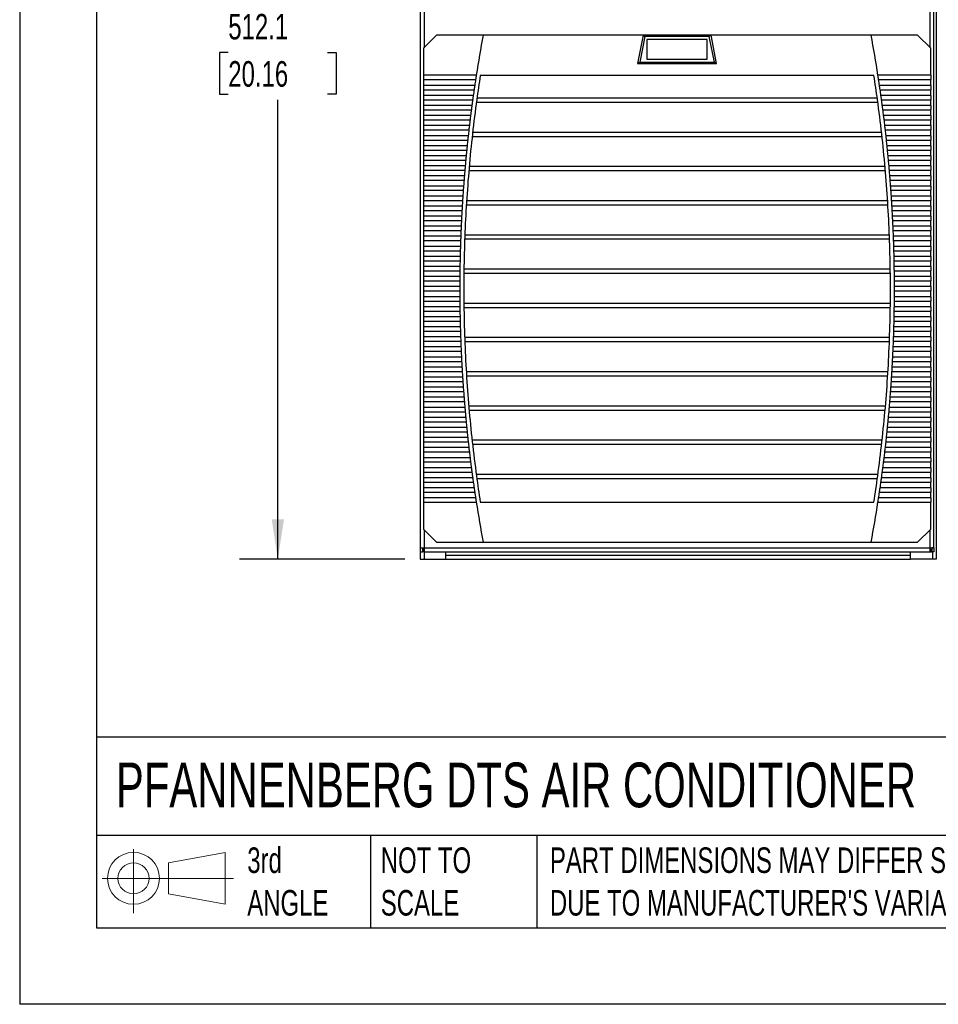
# Model space of a CAD drawing. Header units: millimetres. Extents: x 0 to 1676, y 0 to 1295.
# Tile 1 of 10: x 0 to 456, y 0 to 489. Entities that reach past the tile are written whole.
import ezdxf

# ---------------------------------------------------------------- set-up
doc = ezdxf.new("R2010")
doc.units = ezdxf.units.MM
doc.header["$LTSCALE"] = 6
doc.layers.add('DIMENSIONS', color=140, linetype='Continuous', lineweight=25)
doc.layers.add('TEXT', color=140, linetype='Continuous', lineweight=25)
doc.styles.add('SLDTEXTSTYLE0', font='TXT', dxfattribs={"width": 0.7})
doc.dimstyles.new('SLDDIMSTYLE1', dxfattribs={"dimtxt": 12.948047, "dimasz": 19.812, "dimexe": 0, "dimexo": 0.0625, "dimgap": 3.237012, "dimtad": 0, "dimtih": 1, "dimtoh": 1, "dimdec": 1, "dimrnd": 1e-09, "dimzin": 12, "dimdsep": 46, "dimtxsty": 'SLDTEXTSTYLE0', "dimsah": 1, "dimcen": 0.09, "dimadec": 0, "dimazin": 3, "dimtfac": 1, "dimtdec": 1, "dimtofl": 0, "dimtmove": 0, "dimatfit": 3, "dimfxl": 0, "dimfrac": 2, "dimtolj": 1, "dimtzin": 12, "dimarcsym": 0})

# ---------------------------------------------------------------- blocks, each defined once
blk = doc.blocks.new('Block11')
at = {"color": 7, "linetype": 'Continuous', "lineweight": 18}
for p, q in [((15.53, 31.86), (15.53, 0)), ((32.88, 25), (61.05, 30.19)), ((61.05, 30.19), (61.05, 4.39)), ((32.88, 9.58), (32.88, 25)), ((0, 17.29), (65.24, 17.29)), ((32.88, 9.58), (61.05, 4.39))]:
    blk.add_line(p, q, dxfattribs=at)
for radius in [12.9, 7.71]:
    blk.add_circle((15.53, 17.29), radius, dxfattribs=at)
blk = doc.blocks.new('Block12')
at = {"color": 7, "linetype": 'Continuous'}
blk.add_blockref('Block11', (0, 0), dxfattribs=at)
blk = doc.blocks.new('_D_16')
at = {"layer": 'DIMENSIONS'}
for p, q in [((193.36, 733.29), (109.24, 733.29)), ((128.29, 733.29), (128.29, 496.41)), ((103.67, 472.93), (99.32, 472.93)), ((99.32, 472.93), (99.32, 452.35)), ((152.91, 472.93), (157.26, 472.93)), ((157.26, 472.93), (157.26, 452.35)), ((99.32, 452.35), (103.67, 452.35)), ((157.26, 452.35), (152.91, 452.35)), ((128.29, 221.23), (128.29, 449.45)), ((191.42, 221.23), (109.24, 221.23))]:
    blk.add_line(p, q, dxfattribs=at)
for points in [[(128.29, 733.29), (125.24, 713.48), (131.34, 713.48)], [(128.29, 221.23), (131.34, 241.04), (125.24, 241.04)]]:
    blk.add_solid(points, dxfattribs=at)
at = {"layer": 'DIMENSIONS', "char_height": 12.7, "attachment_point": 1, "style": 'SLDTEXTSTYLE0'}
for s, insert in [('512.1', (103.67, 492.2)), ('20.16', (103.67, 468.72))]:
    blk.add_mtext(s, dxfattribs=dict(at, insert=insert))

msp = doc.modelspace()

# ---------------------------------------------------------------- linework, layer by layer
at = {"color": 7, "linetype": 'Continuous'}
for p in [(0.01, 1295.42), (1676.41, 0.02)]:
    msp.add_line(p, (0.01, 0.02), dxfattribs=at)
for p, q in [((199.05, 731.09), (199.05, 226.79)), ((200.98, 731.01), (200.98, 475.38)), ((452.4, 475.38), (452.4, 731.01)), ((454.33, 226.79), (454.33, 731.09)), ((199.04, 716.53), (199.04, 221.23)), ((455.47, 716.53), (455.47, 221.23)), ((207.19, 481.59), (200.69, 475.09)), ((230.27, 481.59), (207.19, 481.59)), ((309.81, 481.59), (230.27, 481.59)), ((309.81, 481.59), (307.04, 467.59)), ((310.72, 480.99), (308.18, 468.19)), ((343.56, 481.59), (309.81, 481.59)), ((309.81, 481.59), (310.72, 480.99)), ((342.66, 480.99), (310.72, 480.99)), ((343.56, 481.59), (342.66, 480.99)), ((345.2, 468.19), (342.66, 480.99)), ((346.34, 467.59), (343.56, 481.59)), ((423.1, 481.59), (343.56, 481.59)), ((446.19, 481.59), (423.1, 481.59)), ((452.69, 475.09), (446.19, 481.59)), ((200.69, 475.09), (200.69, 461.66)), ((311.69, 479.49), (311.69, 469.69)), ((341.69, 479.49), (311.69, 479.49)), ((341.69, 469.69), (341.69, 479.49)), ((452.69, 461.66), (452.69, 475.09)), ((307.04, 467.59), (308.18, 468.19)), ((307.04, 467.59), (346.34, 467.59)), ((308.18, 468.19), (345.2, 468.19)), ((311.69, 469.69), (341.69, 469.69)), ((346.34, 467.59), (345.2, 468.19)), ((226.88, 461.66), (200.69, 461.66)), ((200.69, 461.66), (200.69, 459.51)), ((424.49, 461.59), (228.89, 461.59)), ((452.69, 461.66), (426.5, 461.66)), ((452.69, 461.66), (452.69, 459.51)), ((200.69, 459.51), (226.55, 459.51)), ((200.69, 459.51), (200.69, 456.66)), ((226.12, 456.66), (200.69, 456.66)), ((200.69, 456.66), (200.69, 454.51)), ((426.83, 459.51), (452.69, 459.51)), ((452.69, 456.66), (427.26, 456.66)), ((452.69, 456.66), (452.69, 459.51)), ((452.69, 456.66), (452.69, 454.51)), ((200.69, 454.51), (200.69, 451.66)), ((200.69, 454.51), (225.81, 454.51)), ((225.4, 451.66), (200.69, 451.66)), ((200.69, 451.66), (200.69, 449.51)), ((227.25, 450.47), (426.13, 450.47)), ((427.57, 454.51), (452.69, 454.51)), ((452.69, 451.66), (427.98, 451.66)), ((452.69, 451.66), (452.69, 454.51)), ((452.69, 451.66), (452.69, 449.51)), ((200.69, 449.51), (200.69, 446.66)), ((200.69, 449.51), (225.1, 449.51)), ((224.72, 446.66), (200.69, 446.66)), ((200.69, 446.66), (200.69, 444.51)), ((226.96, 448.34), (426.42, 448.34)), ((428.28, 449.51), (452.69, 449.51)), ((452.69, 446.66), (428.66, 446.66)), ((452.69, 446.66), (452.69, 449.51)), ((452.69, 446.66), (452.69, 444.51)), ((200.69, 444.51), (200.69, 441.66)), ((200.69, 444.51), (224.44, 444.51)), ((200.69, 441.66), (200.69, 439.51)), ((224.07, 441.66), (200.69, 441.66)), ((428.94, 444.51), (452.69, 444.51)), ((452.69, 441.66), (429.31, 441.66)), ((452.69, 441.66), (452.69, 444.51)), ((452.69, 441.66), (452.69, 439.51)), ((200.69, 439.51), (223.8, 439.51)), ((200.69, 439.51), (200.69, 436.66)), ((223.46, 436.66), (200.69, 436.66)), ((200.69, 436.66), (200.69, 434.51)), ((429.57, 439.51), (452.69, 439.51)), ((452.69, 436.66), (429.92, 436.66)), ((452.69, 436.66), (452.69, 439.51)), ((452.69, 436.66), (452.69, 434.51)), ((200.69, 434.51), (200.69, 431.66)), ((200.69, 434.51), (223.21, 434.51)), ((222.89, 431.66), (200.69, 431.66)), ((200.69, 431.66), (200.69, 429.51)), ((224.87, 431.34), (428.51, 431.34)), ((225.11, 433.47), (428.27, 433.47)), ((430.17, 434.51), (452.69, 434.51)), ((452.69, 431.66), (430.49, 431.66)), ((452.69, 431.66), (452.69, 434.51)), ((452.69, 431.66), (452.69, 429.51)), ((200.69, 429.51), (200.69, 426.66)), ((200.69, 429.51), (222.66, 429.51)), ((222.35, 426.66), (200.69, 426.66)), ((200.69, 426.66), (200.69, 424.51)), ((430.72, 429.51), (452.69, 429.51)), ((452.69, 426.66), (431.02, 426.66)), ((452.69, 426.66), (452.69, 429.51)), ((452.69, 426.66), (452.69, 424.51)), ((200.69, 424.51), (200.69, 421.66)), ((200.69, 424.51), (222.14, 424.51)), ((221.86, 421.66), (200.69, 421.66)), ((200.69, 421.66), (200.69, 419.51)), ((431.24, 424.51), (452.69, 424.51)), ((452.69, 421.66), (431.52, 421.66)), ((452.69, 421.66), (452.69, 424.51)), ((452.69, 421.66), (452.69, 419.51)), ((200.69, 419.51), (200.69, 416.66)), ((200.69, 419.51), (221.65, 419.51)), ((221.39, 416.66), (200.69, 416.66)), ((200.69, 416.66), (200.69, 414.51)), ((223.38, 416.47), (429.99, 416.47)), ((431.73, 419.51), (452.69, 419.51)), ((452.69, 416.66), (431.99, 416.66)), ((452.69, 416.66), (452.69, 419.51)), ((452.69, 416.66), (452.69, 414.51)), ((200.69, 414.51), (200.69, 411.66)), ((200.69, 414.51), (221.21, 414.51)), ((220.97, 411.66), (200.69, 411.66)), ((200.69, 411.66), (200.69, 409.51)), ((223.2, 414.34), (430.18, 414.34)), ((432.17, 414.51), (452.69, 414.51)), ((452.69, 411.66), (432.41, 411.66)), ((452.69, 411.66), (452.69, 414.51)), ((452.69, 411.66), (452.69, 409.51)), ((200.69, 409.51), (200.69, 406.66)), ((200.69, 409.51), (220.8, 409.51)), ((200.69, 406.66), (200.69, 404.51)), ((220.58, 406.66), (200.69, 406.66)), ((432.58, 409.51), (452.69, 409.51)), ((452.69, 406.66), (432.8, 406.66)), ((452.69, 406.66), (452.69, 409.51)), ((452.69, 406.66), (452.69, 404.51)), ((200.69, 404.51), (220.42, 404.51)), ((200.69, 404.51), (200.69, 401.66)), ((200.69, 401.66), (200.69, 399.51)), ((220.23, 401.66), (200.69, 401.66)), ((432.96, 404.51), (452.69, 404.51)), ((452.69, 401.66), (433.15, 401.66)), ((452.69, 401.66), (452.69, 404.51)), ((452.69, 401.66), (452.69, 399.51)), ((200.69, 399.51), (220.09, 399.51)), ((200.69, 399.51), (200.69, 396.66)), ((200.69, 396.66), (200.69, 394.51)), ((219.91, 396.66), (200.69, 396.66)), ((221.96, 397.34), (431.42, 397.34)), ((222.09, 399.47), (431.29, 399.47)), ((433.29, 399.51), (452.69, 399.51)), ((452.69, 396.66), (433.47, 396.66)), ((452.69, 396.66), (452.69, 399.51)), ((452.69, 396.66), (452.69, 394.51)), ((200.69, 394.51), (219.79, 394.51)), ((200.69, 394.51), (200.69, 391.66)), ((200.69, 391.66), (200.69, 389.51)), ((219.63, 391.66), (200.69, 391.66)), ((433.59, 394.51), (452.69, 394.51)), ((452.69, 391.66), (433.75, 391.66)), ((452.69, 391.66), (452.69, 394.51)), ((452.69, 391.66), (452.69, 389.51)), ((200.69, 389.51), (219.52, 389.51)), ((200.69, 389.51), (200.69, 386.66)), ((200.69, 386.66), (200.69, 384.51)), ((219.39, 386.66), (200.69, 386.66)), ((433.86, 389.51), (452.69, 389.51)), ((452.69, 386.66), (433.99, 386.66)), ((452.69, 386.66), (452.69, 389.51)), ((452.69, 386.66), (452.69, 384.51)), ((200.69, 384.51), (219.3, 384.51)), ((200.69, 384.51), (200.69, 381.66)), ((200.69, 381.66), (200.69, 379.51)), ((219.18, 381.66), (200.69, 381.66)), ((221.21, 382.47), (432.16, 382.47)), ((434.08, 384.51), (452.69, 384.51)), ((452.69, 381.66), (434.2, 381.66)), ((452.69, 381.66), (452.69, 384.51)), ((452.69, 381.66), (452.69, 379.51)), ((200.69, 379.51), (219.1, 379.51)), ((200.69, 379.51), (200.69, 376.66)), ((221.13, 380.34), (432.25, 380.34)), ((434.28, 379.51), (452.69, 379.51)), ((452.69, 376.66), (452.69, 379.51)), ((219.01, 376.66), (200.69, 376.66)), ((200.69, 376.66), (200.69, 374.51)), ((200.69, 374.51), (200.69, 371.66)), ((200.69, 374.51), (218.95, 374.51)), ((452.69, 376.66), (434.37, 376.66)), ((434.43, 374.51), (452.69, 374.51)), ((452.69, 376.66), (452.69, 374.51)), ((452.69, 371.66), (452.69, 374.51)), ((218.88, 371.66), (200.69, 371.66)), ((200.69, 371.66), (200.69, 369.51)), ((200.69, 369.51), (200.69, 366.66)), ((200.69, 369.51), (218.83, 369.51)), ((452.69, 371.66), (434.5, 371.66)), ((434.55, 369.51), (452.69, 369.51)), ((452.69, 371.66), (452.69, 369.51)), ((452.69, 366.66), (452.69, 369.51)), ((200.69, 366.66), (200.69, 364.51)), ((218.78, 366.66), (200.69, 366.66)), ((200.69, 364.51), (218.75, 364.51)), ((200.69, 364.51), (200.69, 361.66)), ((220.73, 363.34), (432.65, 363.34)), ((220.76, 365.47), (432.62, 365.47)), ((452.69, 366.66), (434.6, 366.66)), ((434.63, 364.51), (452.69, 364.51)), ((452.69, 366.66), (452.69, 364.51)), ((452.69, 361.66), (452.69, 364.51)), ((200.69, 361.66), (200.69, 359.51)), ((218.72, 361.66), (200.69, 361.66)), ((200.69, 359.51), (218.7, 359.51)), ((200.69, 359.51), (200.69, 356.66)), ((452.69, 361.66), (434.66, 361.66)), ((434.68, 359.51), (452.69, 359.51)), ((452.69, 361.66), (452.69, 359.51)), ((452.69, 356.66), (452.69, 359.51)), ((200.69, 356.66), (200.69, 354.51)), ((218.69, 356.66), (200.69, 356.66)), ((200.69, 354.51), (218.69, 354.51)), ((200.69, 354.51), (200.69, 351.66)), ((452.69, 356.66), (434.69, 356.66)), ((434.69, 354.51), (452.69, 354.51)), ((452.69, 356.66), (452.69, 354.51)), ((452.69, 351.66), (452.69, 354.51)), ((200.69, 351.66), (200.69, 349.51)), ((218.7, 351.66), (200.69, 351.66)), ((200.69, 349.51), (218.72, 349.51)), ((200.69, 349.51), (200.69, 346.66)), ((220.73, 348.47), (432.65, 348.47)), ((434.66, 349.51), (452.69, 349.51)), ((452.69, 351.66), (434.68, 351.66)), ((452.69, 351.66), (452.69, 349.51)), ((452.69, 346.66), (452.69, 349.51)), ((200.69, 346.66), (200.69, 344.51)), ((218.75, 346.66), (200.69, 346.66)), ((200.69, 344.51), (218.78, 344.51)), ((200.69, 344.51), (200.69, 341.66)), ((220.75, 346.34), (432.63, 346.34)), ((434.6, 344.51), (452.69, 344.51)), ((452.69, 346.66), (434.63, 346.66)), ((452.69, 346.66), (452.69, 344.51)), ((452.69, 341.66), (452.69, 344.51)), ((200.69, 341.66), (200.69, 339.51)), ((218.83, 341.66), (200.69, 341.66)), ((200.69, 339.51), (218.88, 339.51)), ((200.69, 339.51), (200.69, 336.66)), ((434.5, 339.51), (452.69, 339.51)), ((452.69, 341.66), (434.55, 341.66)), ((452.69, 341.66), (452.69, 339.51)), ((452.69, 336.66), (452.69, 339.51)), ((200.69, 336.66), (200.69, 334.51)), ((218.95, 336.66), (200.69, 336.66)), ((200.69, 334.51), (219.01, 334.51)), ((200.69, 334.51), (200.69, 331.66)), ((434.37, 334.51), (452.69, 334.51)), ((452.69, 336.66), (434.43, 336.66)), ((452.69, 336.66), (452.69, 334.51)), ((452.69, 331.66), (452.69, 334.51)), ((200.69, 331.66), (200.69, 329.51)), ((219.1, 331.66), (200.69, 331.66)), ((200.69, 329.51), (219.18, 329.51)), ((200.69, 329.51), (200.69, 326.66)), ((221.11, 331.47), (432.27, 331.47)), ((221.19, 329.34), (432.19, 329.34)), ((434.2, 329.51), (452.69, 329.51)), ((452.69, 331.66), (434.28, 331.66)), ((452.69, 331.66), (452.69, 329.51)), ((452.69, 326.66), (452.69, 329.51)), ((200.69, 326.66), (200.69, 324.51)), ((219.3, 326.66), (200.69, 326.66)), ((200.69, 324.51), (200.69, 321.66)), ((200.69, 324.51), (219.39, 324.51)), ((433.99, 324.51), (452.69, 324.51)), ((452.69, 326.66), (434.08, 326.66)), ((452.69, 326.66), (452.69, 324.51)), ((452.69, 321.66), (452.69, 324.51)), ((219.52, 321.66), (200.69, 321.66)), ((200.69, 321.66), (200.69, 319.51)), ((200.69, 319.51), (200.69, 316.66)), ((200.69, 319.51), (219.63, 319.51)), ((433.75, 319.51), (452.69, 319.51)), ((452.69, 321.66), (433.86, 321.66)), ((452.69, 321.66), (452.69, 319.51)), ((452.69, 316.66), (452.69, 319.51)), ((219.79, 316.66), (200.69, 316.66)), ((200.69, 316.66), (200.69, 314.51)), ((200.69, 314.51), (200.69, 311.66)), ((200.69, 314.51), (219.91, 314.51)), ((221.92, 314.47), (431.46, 314.47)), ((433.47, 314.51), (452.69, 314.51)), ((452.69, 316.66), (433.59, 316.66)), ((452.69, 316.66), (452.69, 314.51)), ((452.69, 311.66), (452.69, 314.51)), ((220.09, 311.66), (200.69, 311.66)), ((200.69, 311.66), (200.69, 309.51)), ((200.69, 309.51), (220.23, 309.51)), ((200.69, 309.51), (200.69, 306.66)), ((222.05, 312.34), (431.33, 312.34)), ((433.15, 309.51), (452.69, 309.51)), ((452.69, 311.66), (433.29, 311.66)), ((452.69, 311.66), (452.69, 309.51)), ((452.69, 306.66), (452.69, 309.51)), ((200.69, 306.66), (200.69, 304.51)), ((220.42, 306.66), (200.69, 306.66)), ((200.69, 304.51), (220.58, 304.51)), ((200.69, 304.51), (200.69, 301.66)), ((432.8, 304.51), (452.69, 304.51)), ((452.69, 306.66), (432.96, 306.66)), ((452.69, 306.66), (452.69, 304.51)), ((452.69, 301.66), (452.69, 304.51)), ((200.69, 301.66), (200.69, 299.51)), ((220.8, 301.66), (200.69, 301.66)), ((200.69, 299.51), (220.97, 299.51)), ((200.69, 299.51), (200.69, 296.66)), ((432.41, 299.51), (452.69, 299.51)), ((452.69, 301.66), (432.58, 301.66)), ((452.69, 301.66), (452.69, 299.51)), ((452.69, 296.66), (452.69, 299.51)), ((200.69, 296.66), (200.69, 294.51)), ((221.21, 296.66), (200.69, 296.66)), ((200.69, 294.51), (200.69, 291.66)), ((200.69, 294.51), (221.39, 294.51)), ((223.15, 297.47), (430.23, 297.47)), ((223.33, 295.34), (430.05, 295.34)), ((431.99, 294.51), (452.69, 294.51)), ((452.69, 296.66), (432.17, 296.66)), ((452.69, 296.66), (452.69, 294.51)), ((452.69, 291.66), (452.69, 294.51)), ((221.65, 291.66), (200.69, 291.66)), ((200.69, 291.66), (200.69, 289.51)), ((200.69, 289.51), (221.86, 289.51)), ((200.69, 289.51), (200.69, 286.66)), ((431.52, 289.51), (452.69, 289.51)), ((452.69, 291.66), (431.73, 291.66)), ((452.69, 291.66), (452.69, 289.51)), ((452.69, 286.66), (452.69, 289.51)), ((200.69, 286.66), (200.69, 284.51)), ((222.14, 286.66), (200.69, 286.66)), ((200.69, 284.51), (222.35, 284.51)), ((200.69, 284.51), (200.69, 281.66)), ((431.02, 284.51), (452.69, 284.51)), ((452.69, 286.66), (431.24, 286.66)), ((452.69, 286.66), (452.69, 284.51)), ((452.69, 281.66), (452.69, 284.51)), ((200.69, 281.66), (200.69, 279.51)), ((222.66, 281.66), (200.69, 281.66)), ((200.69, 279.51), (200.69, 276.66)), ((200.69, 279.51), (222.89, 279.51)), ((224.8, 280.47), (428.58, 280.47)), ((430.49, 279.51), (452.69, 279.51)), ((452.69, 281.66), (430.72, 281.66)), ((452.69, 281.66), (452.69, 279.51)), ((452.69, 276.66), (452.69, 279.51)), ((200.69, 276.66), (200.69, 274.51)), ((223.21, 276.66), (200.69, 276.66)), ((200.69, 274.51), (223.46, 274.51)), ((200.69, 274.51), (200.69, 271.66)), ((225.03, 278.34), (428.35, 278.34)), ((429.92, 274.51), (452.69, 274.51)), ((452.69, 276.66), (430.17, 276.66)), ((452.69, 276.66), (452.69, 274.51)), ((452.69, 271.66), (452.69, 274.51)), ((223.8, 271.66), (200.69, 271.66)), ((200.69, 271.66), (200.69, 269.51)), ((200.69, 269.51), (200.69, 266.66)), ((200.69, 269.51), (224.07, 269.51)), ((429.31, 269.51), (452.69, 269.51)), ((452.69, 271.66), (429.57, 271.66)), ((452.69, 271.66), (452.69, 269.51)), ((452.69, 266.66), (452.69, 269.51)), ((224.44, 266.66), (200.69, 266.66)), ((200.69, 266.66), (200.69, 264.51)), ((200.69, 264.51), (200.69, 261.66)), ((200.69, 264.51), (224.72, 264.51)), ((428.66, 264.51), (452.69, 264.51)), ((452.69, 266.66), (428.94, 266.66)), ((452.69, 266.66), (452.69, 264.51)), ((452.69, 261.66), (452.69, 264.51)), ((225.1, 261.66), (200.69, 261.66)), ((200.69, 261.66), (200.69, 259.51)), ((200.69, 259.51), (200.69, 256.66)), ((200.69, 259.51), (225.4, 259.51)), ((226.88, 263.47), (426.5, 263.47)), ((227.17, 261.34), (426.21, 261.34)), ((427.98, 259.51), (452.69, 259.51)), ((452.69, 261.66), (428.28, 261.66)), ((452.69, 261.66), (452.69, 259.51)), ((452.69, 256.66), (452.69, 259.51)), ((225.81, 256.66), (200.69, 256.66)), ((200.69, 256.66), (200.69, 254.51)), ((200.69, 254.51), (200.69, 251.66)), ((200.69, 254.51), (226.12, 254.51)), ((427.26, 254.51), (452.69, 254.51)), ((452.69, 256.66), (427.57, 256.66)), ((452.69, 256.66), (452.69, 254.51)), ((452.69, 251.66), (452.69, 254.51)), ((226.55, 251.66), (200.69, 251.66)), ((200.69, 251.66), (200.69, 249.51)), ((228.89, 249.59), (424.49, 249.59)), ((452.69, 251.66), (426.83, 251.66)), ((452.69, 251.66), (452.69, 249.51)), ((200.69, 249.51), (226.88, 249.51)), ((200.69, 249.51), (200.69, 236.09)), ((426.5, 249.51), (452.69, 249.51)), ((452.69, 236.09), (452.69, 249.51)), ((200.69, 236.09), (207.19, 229.59)), ((200.98, 235.8), (200.98, 226.88)), ((446.19, 229.59), (452.69, 236.09)), ((452.4, 226.88), (452.4, 235.8)), ((199.05, 226.79), (200.19, 226.79)), ((199.05, 226.79), (199.05, 224.94)), ((200.19, 226.79), (200.19, 224.94)), ((200.19, 226.79), (200.98, 226.79)), ((200.29, 226.09), (200.29, 224.94)), ((200.9, 226.09), (200.29, 226.09)), ((200.9, 224.94), (200.9, 226.09)), ((200.98, 226.88), (452.4, 226.88)), ((207.19, 229.59), (230.27, 229.59)), ((230.27, 229.59), (423.1, 229.59)), ((423.1, 229.59), (446.19, 229.59)), ((452.4, 226.79), (453.19, 226.79)), ((452.48, 226.09), (452.48, 224.94)), ((452.48, 226.09), (453.09, 226.09)), ((453.09, 226.09), (453.09, 224.94)), ((454.33, 226.79), (453.19, 226.79)), ((453.19, 226.79), (453.19, 224.94)), ((454.33, 226.79), (454.33, 224.94)), ((199.04, 221.23), (200.98, 221.23)), ((199.05, 224.94), (200.19, 224.94)), ((200.9, 224.94), (200.29, 224.94)), ((200.9, 224.94), (452.48, 224.94)), ((200.98, 224.94), (200.98, 221.23)), ((200.98, 221.23), (211.83, 221.23)), ((211.83, 221.23), (211.83, 224.94)), ((211.83, 223.16), (442.69, 223.16)), ((211.83, 221.23), (442.69, 221.23)), ((442.69, 221.23), (442.69, 224.94)), ((453.54, 221.23), (442.69, 221.23)), ((452.48, 224.94), (453.09, 224.94)), ((454.33, 224.94), (453.19, 224.94)), ((453.54, 224.94), (453.54, 221.23)), ((455.47, 221.23), (453.54, 221.23))]:
    msp.add_line(p, q)
at = {"flags": 128}
for points in [[(200.98, 226.88), (200.98, 226.88)], [(452.4, 226.88), (452.4, 226.88)]]:
    msp.add_lwpolyline(points, dxfattribs=at)
for centre, radius, start, end in [((909.69, 355.59), 691, 169.49365, 171.16947), ((-256.31, 355.59), 691, 8.83053, 10.50635), ((909.69, 355.59), 689, 171.15012, 172.1587), ((-256.31, 355.59), 689, 7.8413, 8.84988), ((909.69, 355.59), 691, 171.35018, 171.5888), ((-256.31, 355.59), 691, 8.4112, 8.64982), ((909.69, 355.59), 691, 171.76931, 172.00767), ((-256.31, 355.59), 691, 7.99233, 8.23069), ((909.69, 355.59), 691, 172.18799, 172.42611), ((909.69, 355.59), 689, 172.1587, 173.58344), ((-256.31, 355.59), 689, 6.41656, 7.8413), ((-256.31, 355.59), 691, 7.57389, 7.81201), ((909.69, 355.59), 691, 172.60625, 172.84415), ((-256.31, 355.59), 691, 7.15585, 7.39375), ((909.69, 355.59), 691, 173.02412, 173.2618), ((-256.31, 355.59), 691, 6.7382, 6.97588), ((909.69, 355.59), 691, 173.44162, 173.67909), ((909.69, 355.59), 689, 173.58344, 175.0042), ((-256.31, 355.59), 689, 4.9958, 6.41656), ((-256.31, 355.59), 691, 6.32091, 6.55838), ((909.69, 355.59), 691, 173.85876, 174.09605), ((-256.31, 355.59), 691, 5.90395, 6.14124), ((909.69, 355.59), 691, 174.27558, 174.51269), ((-256.31, 355.59), 691, 5.48731, 5.72442), ((909.69, 355.59), 691, 174.6921, 174.92905), ((-256.31, 355.59), 691, 5.07095, 5.3079), ((909.69, 355.59), 691, 175.10833, 175.34513), ((909.69, 355.59), 689, 175.0042, 176.42189), ((-256.31, 355.59), 689, 3.57811, 4.9958), ((-256.31, 355.59), 691, 4.65487, 4.89167), ((909.69, 355.59), 691, 175.52431, 175.76097), ((-256.31, 355.59), 691, 4.23903, 4.47569), ((909.69, 355.59), 691, 175.94005, 176.17658), ((-256.31, 355.59), 691, 3.82342, 4.05995), ((909.69, 355.59), 691, 176.35557, 176.592), ((909.69, 355.59), 689, 176.42189, 177.83738), ((-256.31, 355.59), 689, 2.16262, 3.57811), ((-256.31, 355.59), 691, 3.408, 3.64443), ((909.69, 355.59), 691, 176.77091, 177.00723), ((-256.31, 355.59), 691, 2.99277, 3.22909), ((909.69, 355.59), 691, 177.18607, 177.42231), ((-256.31, 355.59), 691, 2.57769, 2.81393), ((909.69, 355.59), 691, 177.60109, 177.83725), ((-256.31, 355.59), 691, 2.16275, 2.39891), ((909.69, 355.59), 691, 178.01598, 178.25208), ((909.69, 355.59), 689, 177.83738, 179.25156), ((-256.31, 355.59), 689, 0.74844, 2.16262), ((-256.31, 355.59), 691, 1.74792, 1.98402), ((909.69, 355.59), 691, 178.43076, 178.66682), ((-256.31, 355.59), 691, 1.33318, 1.56924), ((909.69, 355.59), 691, 178.84547, 179.08148), ((-256.31, 355.59), 691, 0.91852, 1.15453), ((909.69, 355.59), 691, 179.26011, 179.4961), ((909.69, 355.59), 689, 179.25156, 180), ((-256.31, 355.59), 689, 359.33472, 0.74844), ((-256.31, 355.59), 691, 0.5039, 0.73989), ((909.69, 355.59), 691, 179.67472, 179.9107), ((-256.31, 355.59), 691, 0.0893, 0.32528), ((909.69, 355.59), 691, 180.0893, 180.32528), ((909.69, 355.59), 689, 180, 180.66528), ((-256.31, 355.59), 691, 359.67472, 359.9107), ((909.69, 355.59), 691, 180.5039, 180.73989), ((909.69, 355.59), 689, 180.66528, 182.0794), ((-256.31, 355.59), 689, 357.9206, 359.33472), ((-256.31, 355.59), 691, 359.26011, 359.4961), ((909.69, 355.59), 691, 180.91852, 181.15453), ((-256.31, 355.59), 691, 358.84547, 359.08148), ((909.69, 355.59), 691, 181.33318, 181.56924), ((-256.31, 355.59), 691, 358.43076, 358.66682), ((909.69, 355.59), 691, 181.74792, 181.98402), ((-256.31, 355.59), 691, 358.01598, 358.25208), ((909.69, 355.59), 691, 182.16275, 182.39891), ((909.69, 355.59), 689, 182.0794, 183.4948), ((-256.31, 355.59), 689, 356.5052, 357.9206), ((-256.31, 355.59), 691, 357.60109, 357.83725), ((909.69, 355.59), 691, 182.57769, 182.81393), ((-256.31, 355.59), 691, 357.18607, 357.42231), ((909.69, 355.59), 691, 182.99277, 183.22909), ((-256.31, 355.59), 691, 356.77091, 357.00723), ((909.69, 355.59), 691, 183.408, 183.64443), ((909.69, 355.59), 689, 183.4948, 184.91233), ((-256.31, 355.59), 689, 355.08767, 356.5052), ((-256.31, 355.59), 691, 356.35557, 356.592), ((909.69, 355.59), 691, 183.82342, 184.05995), ((-256.31, 355.59), 691, 355.94005, 356.17658), ((909.69, 355.59), 691, 184.23903, 184.47569), ((-256.31, 355.59), 691, 355.52431, 355.76097), ((909.69, 355.59), 691, 184.65487, 184.89167), ((-256.31, 355.59), 691, 355.10833, 355.34513), ((909.69, 355.59), 691, 185.07095, 185.3079), ((909.69, 355.59), 689, 184.91233, 186.33289), ((-256.31, 355.59), 689, 353.66711, 355.08767), ((-256.31, 355.59), 691, 354.6921, 354.92905), ((909.69, 355.59), 691, 185.48731, 185.72442), ((-256.31, 355.59), 691, 354.27558, 354.51269), ((909.69, 355.59), 691, 185.90395, 186.14124), ((-256.31, 355.59), 691, 353.85876, 354.09605), ((909.69, 355.59), 691, 186.32091, 186.55838), ((909.69, 355.59), 689, 186.33289, 187.75736), ((-256.31, 355.59), 689, 352.24264, 353.66711), ((-256.31, 355.59), 691, 353.44162, 353.67909), ((909.69, 355.59), 691, 186.7382, 186.97588), ((-256.31, 355.59), 691, 353.02412, 353.2618), ((909.69, 355.59), 691, 187.15585, 187.39375), ((-256.31, 355.59), 691, 352.60625, 352.84415), ((909.69, 355.59), 691, 187.57389, 187.81201), ((-256.31, 355.59), 691, 352.18799, 352.42611), ((909.69, 355.59), 691, 187.99233, 188.23069), ((909.69, 355.59), 689, 187.75736, 188.84988), ((-256.31, 355.59), 689, 351.15012, 352.24264), ((-256.31, 355.59), 691, 351.76931, 352.00767), ((909.69, 355.59), 691, 188.4112, 188.64982), ((-256.31, 355.59), 691, 351.35018, 351.5888), ((909.69, 355.59), 691, 188.83053, 190.50635), ((-256.31, 355.59), 691, 349.49365, 351.16947)]:
    msp.add_arc(centre, radius, start, end)
for points in [[(226.71, 460.59), (226.66, 460.22), (226.6, 459.85), (226.55, 459.51)], [(226.88, 461.66), (226.83, 461.32), (226.77, 460.95), (226.71, 460.59)], [(426.67, 460.59), (426.61, 460.95), (426.55, 461.32), (426.5, 461.66)], [(426.83, 459.51), (426.78, 459.85), (426.72, 460.22), (426.67, 460.59)], [(225.96, 455.59), (225.91, 455.22), (225.86, 454.85), (225.81, 454.51)], [(226.12, 456.66), (226.07, 456.32), (226.02, 455.95), (225.96, 455.59)], [(427.42, 455.59), (427.36, 455.95), (427.31, 456.32), (427.26, 456.66)], [(427.57, 454.51), (427.52, 454.85), (427.47, 455.22), (427.42, 455.59)], [(225.25, 450.59), (225.2, 450.22), (225.15, 449.85), (225.1, 449.51)], [(225.4, 451.66), (225.35, 451.32), (225.3, 450.95), (225.25, 450.59)], [(428.13, 450.59), (428.08, 450.95), (428.03, 451.32), (427.98, 451.66)], [(428.28, 449.51), (428.23, 449.85), (428.18, 450.22), (428.13, 450.59)], [(224.58, 445.59), (224.53, 445.22), (224.48, 444.85), (224.44, 444.51)], [(224.72, 446.66), (224.67, 446.32), (224.62, 445.95), (224.58, 445.59)], [(428.8, 445.59), (428.76, 445.95), (428.71, 446.32), (428.66, 446.66)], [(428.94, 444.51), (428.9, 444.85), (428.85, 445.22), (428.8, 445.59)], [(223.94, 440.59), (223.89, 440.22), (223.85, 439.85), (223.8, 439.51)], [(224.07, 441.66), (224.03, 441.32), (223.98, 440.95), (223.94, 440.59)], [(429.44, 440.59), (429.4, 440.95), (429.35, 441.32), (429.31, 441.66)], [(429.57, 439.51), (429.53, 439.85), (429.49, 440.22), (429.44, 440.59)], [(223.34, 435.59), (223.29, 435.22), (223.25, 434.85), (223.21, 434.51)], [(223.46, 436.66), (223.42, 436.32), (223.38, 435.95), (223.34, 435.59)], [(430.04, 435.59), (430, 435.95), (429.96, 436.32), (429.92, 436.66)], [(430.17, 434.51), (430.13, 434.85), (430.09, 435.22), (430.04, 435.59)], [(222.77, 430.59), (222.73, 430.22), (222.69, 429.85), (222.66, 429.51)], [(222.89, 431.66), (222.85, 431.32), (222.81, 430.95), (222.77, 430.59)], [(430.61, 430.59), (430.57, 430.95), (430.53, 431.32), (430.49, 431.66)], [(430.72, 429.51), (430.69, 429.85), (430.65, 430.22), (430.61, 430.59)], [(222.35, 426.66), (222.32, 426.32), (222.28, 425.95), (222.24, 425.59)], [(431.13, 425.59), (431.1, 425.95), (431.06, 426.32), (431.02, 426.66)], [(221.86, 421.66), (221.82, 421.32), (221.79, 420.95), (221.75, 420.59)], [(222.24, 425.59), (222.21, 425.22), (222.17, 424.85), (222.14, 424.51)], [(431.24, 424.51), (431.21, 424.85), (431.17, 425.22), (431.13, 425.59)], [(431.63, 420.59), (431.59, 420.95), (431.56, 421.32), (431.52, 421.66)], [(221.39, 416.66), (221.36, 416.32), (221.33, 415.95), (221.3, 415.59)], [(221.75, 420.59), (221.72, 420.22), (221.68, 419.85), (221.65, 419.51)], [(431.73, 419.51), (431.69, 419.85), (431.66, 420.22), (431.63, 420.59)], [(432.08, 415.59), (432.05, 415.95), (432.02, 416.32), (431.99, 416.66)], [(220.97, 411.66), (220.94, 411.32), (220.91, 410.95), (220.88, 410.59)], [(221.3, 415.59), (221.27, 415.22), (221.24, 414.85), (221.21, 414.51)], [(432.17, 414.51), (432.14, 414.85), (432.11, 415.22), (432.08, 415.59)], [(432.5, 410.59), (432.47, 410.95), (432.44, 411.32), (432.41, 411.66)], [(220.58, 406.66), (220.55, 406.32), (220.53, 405.95), (220.5, 405.59)], [(220.88, 410.59), (220.85, 410.22), (220.82, 409.85), (220.8, 409.51)], [(432.58, 409.51), (432.56, 409.85), (432.53, 410.22), (432.5, 410.59)], [(432.88, 405.59), (432.85, 405.95), (432.82, 406.32), (432.8, 406.66)], [(220.23, 401.66), (220.2, 401.32), (220.18, 400.95), (220.16, 400.59)], [(220.5, 405.59), (220.47, 405.22), (220.45, 404.85), (220.42, 404.51)], [(432.96, 404.51), (432.93, 404.85), (432.9, 405.22), (432.88, 405.59)], [(433.22, 400.59), (433.2, 400.95), (433.17, 401.32), (433.15, 401.66)], [(219.91, 396.66), (219.89, 396.32), (219.87, 395.95), (219.85, 395.59)], [(220.16, 400.59), (220.13, 400.22), (220.11, 399.85), (220.09, 399.51)], [(433.29, 399.51), (433.27, 399.85), (433.25, 400.22), (433.22, 400.59)], [(433.53, 395.59), (433.51, 395.95), (433.49, 396.32), (433.47, 396.66)], [(219.63, 391.66), (219.61, 391.32), (219.6, 390.95), (219.58, 390.59)], [(219.85, 395.59), (219.83, 395.22), (219.81, 394.85), (219.79, 394.51)], [(433.59, 394.51), (433.57, 394.85), (433.55, 395.22), (433.53, 395.59)], [(433.8, 390.59), (433.78, 390.95), (433.77, 391.32), (433.75, 391.66)], [(219.39, 386.66), (219.37, 386.32), (219.36, 385.96), (219.34, 385.59)], [(219.58, 390.59), (219.56, 390.22), (219.54, 389.85), (219.52, 389.51)], [(433.86, 389.51), (433.84, 389.85), (433.82, 390.22), (433.8, 390.59)], [(434.04, 385.59), (434.02, 385.95), (434.01, 386.32), (433.99, 386.66)], [(219.18, 381.66), (219.17, 381.32), (219.16, 380.96), (219.14, 380.59)], [(219.34, 385.59), (219.33, 385.22), (219.31, 384.85), (219.3, 384.51)], [(434.08, 384.51), (434.07, 384.85), (434.05, 385.22), (434.04, 385.59)], [(434.24, 380.59), (434.22, 380.95), (434.21, 381.32), (434.2, 381.66)], [(219.14, 380.59), (219.13, 380.22), (219.12, 379.85), (219.1, 379.51)], [(434.28, 379.51), (434.26, 379.85), (434.25, 380.22), (434.24, 380.59)], [(218.98, 375.59), (218.97, 375.22), (218.96, 374.85), (218.95, 374.51)], [(219.01, 376.66), (219, 376.32), (218.99, 375.96), (218.98, 375.59)], [(434.4, 375.59), (434.39, 375.95), (434.38, 376.32), (434.37, 376.66)], [(434.43, 374.51), (434.42, 374.85), (434.41, 375.22), (434.4, 375.59)], [(218.85, 370.59), (218.84, 370.22), (218.84, 369.85), (218.83, 369.51)], [(218.88, 371.66), (218.87, 371.32), (218.86, 370.96), (218.85, 370.59)], [(434.53, 370.59), (434.52, 370.95), (434.51, 371.32), (434.5, 371.66)], [(434.55, 369.51), (434.54, 369.85), (434.53, 370.22), (434.53, 370.59)], [(218.76, 365.59), (218.76, 365.22), (218.75, 364.85), (218.75, 364.51)], [(218.78, 366.66), (218.77, 366.32), (218.77, 365.96), (218.76, 365.59)], [(434.62, 365.59), (434.61, 365.95), (434.61, 366.32), (434.6, 366.66)], [(434.63, 364.51), (434.63, 364.85), (434.62, 365.22), (434.62, 365.59)], [(218.71, 360.59), (218.71, 360.22), (218.7, 359.85), (218.7, 359.51)], [(218.72, 361.66), (218.71, 361.32), (218.71, 360.96), (218.71, 360.59)], [(434.67, 360.59), (434.67, 360.95), (434.67, 361.32), (434.66, 361.66)], [(434.68, 359.51), (434.68, 359.85), (434.67, 360.22), (434.67, 360.59)], [(218.69, 356.66), (218.69, 356.32), (218.69, 355.95), (218.69, 355.59)], [(218.69, 355.59), (218.69, 355.22), (218.69, 354.85), (218.69, 354.51)], [(434.69, 355.59), (434.69, 355.95), (434.69, 356.32), (434.69, 356.66)], [(434.69, 354.51), (434.69, 354.85), (434.69, 355.22), (434.69, 355.59)], [(218.7, 351.66), (218.7, 351.32), (218.71, 350.95), (218.71, 350.59)], [(218.71, 350.59), (218.71, 350.22), (218.71, 349.85), (218.72, 349.51)], [(434.66, 349.51), (434.67, 349.85), (434.67, 350.22), (434.67, 350.59)], [(434.67, 350.59), (434.67, 350.95), (434.68, 351.32), (434.68, 351.66)], [(218.75, 346.66), (218.75, 346.32), (218.76, 345.95), (218.76, 345.59)], [(218.76, 345.59), (218.77, 345.22), (218.77, 344.85), (218.78, 344.51)], [(434.6, 344.51), (434.61, 344.85), (434.61, 345.22), (434.62, 345.59)], [(434.62, 345.59), (434.62, 345.95), (434.63, 346.32), (434.63, 346.66)], [(218.83, 341.66), (218.84, 341.32), (218.84, 340.95), (218.85, 340.59)], [(218.85, 340.59), (218.86, 340.22), (218.87, 339.85), (218.88, 339.51)], [(434.5, 339.51), (434.51, 339.85), (434.52, 340.22), (434.53, 340.59)], [(434.53, 340.59), (434.53, 340.95), (434.54, 341.32), (434.55, 341.66)], [(218.95, 336.66), (218.96, 336.32), (218.97, 335.95), (218.98, 335.59)], [(218.98, 335.59), (218.99, 335.22), (219, 334.85), (219.01, 334.51)], [(434.37, 334.51), (434.38, 334.85), (434.39, 335.22), (434.4, 335.59)], [(434.4, 335.59), (434.41, 335.95), (434.42, 336.32), (434.43, 336.66)], [(219.1, 331.66), (219.12, 331.32), (219.13, 330.95), (219.14, 330.59)], [(219.14, 330.59), (219.16, 330.22), (219.17, 329.85), (219.18, 329.51)], [(434.2, 329.51), (434.21, 329.85), (434.22, 330.22), (434.24, 330.59)], [(434.24, 330.59), (434.25, 330.95), (434.26, 331.32), (434.28, 331.66)], [(219.3, 326.66), (219.31, 326.32), (219.33, 325.95), (219.34, 325.59)], [(219.34, 325.59), (219.36, 325.22), (219.37, 324.85), (219.39, 324.51)], [(433.99, 324.51), (434.01, 324.85), (434.02, 325.22), (434.04, 325.59)], [(434.04, 325.59), (434.05, 325.95), (434.07, 326.32), (434.08, 326.66)], [(219.52, 321.66), (219.54, 321.32), (219.56, 320.95), (219.58, 320.59)], [(219.58, 320.59), (219.6, 320.22), (219.61, 319.85), (219.63, 319.51)], [(433.75, 319.51), (433.77, 319.85), (433.78, 320.22), (433.8, 320.59)], [(433.8, 320.59), (433.82, 320.95), (433.84, 321.32), (433.86, 321.66)], [(219.79, 316.66), (219.81, 316.32), (219.83, 315.95), (219.85, 315.59)], [(219.85, 315.59), (219.87, 315.22), (219.89, 314.85), (219.91, 314.51)], [(433.47, 314.51), (433.49, 314.85), (433.51, 315.22), (433.53, 315.59)], [(433.53, 315.59), (433.55, 315.95), (433.57, 316.32), (433.59, 316.66)], [(220.09, 311.66), (220.11, 311.32), (220.13, 310.95), (220.16, 310.59)], [(220.16, 310.59), (220.18, 310.22), (220.2, 309.85), (220.23, 309.51)], [(433.15, 309.51), (433.17, 309.85), (433.2, 310.22), (433.22, 310.59)], [(433.22, 310.59), (433.25, 310.95), (433.27, 311.32), (433.29, 311.66)], [(220.42, 306.66), (220.45, 306.32), (220.47, 305.95), (220.5, 305.59)], [(220.5, 305.59), (220.53, 305.22), (220.55, 304.85), (220.58, 304.51)], [(432.8, 304.51), (432.82, 304.85), (432.85, 305.22), (432.88, 305.59)], [(432.88, 305.59), (432.9, 305.95), (432.93, 306.32), (432.96, 306.66)], [(220.8, 301.66), (220.82, 301.32), (220.85, 300.95), (220.88, 300.59)], [(220.88, 300.59), (220.91, 300.22), (220.94, 299.85), (220.97, 299.51)], [(432.41, 299.51), (432.44, 299.85), (432.47, 300.22), (432.5, 300.59)], [(432.5, 300.59), (432.53, 300.95), (432.56, 301.32), (432.58, 301.66)], [(221.21, 296.66), (221.24, 296.32), (221.27, 295.95), (221.3, 295.59)], [(221.3, 295.59), (221.33, 295.22), (221.36, 294.85), (221.39, 294.51)], [(431.99, 294.51), (432.02, 294.85), (432.05, 295.22), (432.08, 295.59)], [(432.08, 295.59), (432.11, 295.95), (432.14, 296.32), (432.17, 296.66)], [(221.65, 291.66), (221.68, 291.32), (221.72, 290.95), (221.75, 290.59)], [(221.75, 290.59), (221.79, 290.22), (221.82, 289.85), (221.86, 289.51)], [(431.52, 289.51), (431.56, 289.85), (431.59, 290.22), (431.63, 290.59)], [(431.63, 290.59), (431.66, 290.95), (431.69, 291.32), (431.73, 291.66)], [(222.14, 286.66), (222.17, 286.32), (222.21, 285.95), (222.24, 285.59)], [(222.24, 285.59), (222.28, 285.22), (222.32, 284.85), (222.35, 284.51)], [(431.02, 284.51), (431.06, 284.85), (431.1, 285.22), (431.13, 285.59)], [(431.13, 285.59), (431.17, 285.95), (431.21, 286.32), (431.24, 286.66)], [(222.66, 281.66), (222.69, 281.32), (222.73, 280.95), (222.77, 280.59)], [(222.77, 280.59), (222.81, 280.22), (222.85, 279.85), (222.89, 279.51)], [(430.49, 279.51), (430.53, 279.85), (430.57, 280.22), (430.61, 280.59)], [(430.61, 280.59), (430.65, 280.95), (430.69, 281.32), (430.72, 281.66)], [(223.21, 276.66), (223.25, 276.32), (223.29, 275.95), (223.34, 275.59)], [(223.34, 275.59), (223.38, 275.22), (223.42, 274.85), (223.46, 274.51)], [(429.92, 274.51), (429.96, 274.85), (430, 275.22), (430.04, 275.59)], [(430.04, 275.59), (430.09, 275.95), (430.13, 276.32), (430.17, 276.66)], [(223.8, 271.66), (223.85, 271.32), (223.89, 270.95), (223.94, 270.59)], [(223.94, 270.59), (223.98, 270.22), (224.03, 269.85), (224.07, 269.51)], [(429.31, 269.51), (429.35, 269.85), (429.4, 270.22), (429.44, 270.59)], [(429.44, 270.59), (429.49, 270.95), (429.53, 271.32), (429.57, 271.66)], [(224.44, 266.66), (224.48, 266.32), (224.53, 265.95), (224.58, 265.59)], [(224.58, 265.59), (224.62, 265.22), (224.67, 264.85), (224.72, 264.51)], [(428.66, 264.51), (428.71, 264.85), (428.76, 265.22), (428.8, 265.59)], [(428.8, 265.59), (428.85, 265.95), (428.9, 266.32), (428.94, 266.66)], [(225.1, 261.66), (225.15, 261.32), (225.2, 260.95), (225.25, 260.59)], [(225.25, 260.59), (225.3, 260.22), (225.35, 259.85), (225.4, 259.51)], [(427.98, 259.51), (428.03, 259.85), (428.08, 260.22), (428.13, 260.59)], [(428.13, 260.59), (428.18, 260.95), (428.23, 261.32), (428.28, 261.66)], [(225.81, 256.66), (225.86, 256.32), (225.91, 255.95), (225.96, 255.59)], [(225.96, 255.59), (226.02, 255.22), (226.07, 254.85), (226.12, 254.51)], [(427.26, 254.51), (427.31, 254.85), (427.36, 255.22), (427.42, 255.59)], [(427.42, 255.59), (427.47, 255.95), (427.52, 256.32), (427.57, 256.66)], [(226.55, 251.66), (226.6, 251.32), (226.66, 250.95), (226.71, 250.59)], [(226.71, 250.59), (226.77, 250.22), (226.83, 249.85), (226.88, 249.51)], [(426.5, 249.51), (426.55, 249.85), (426.61, 250.22), (426.67, 250.59)], [(426.67, 250.59), (426.72, 250.95), (426.78, 251.32), (426.83, 251.66)]]:
    msp.add_open_spline(points, degree=3)
for points in [[(199.05, 226.79), (199.05, 226.8), (199.1, 226.81), (199.29, 226.82), (199.43, 226.83), (199.79, 226.84), (200.01, 226.85), (200.47, 226.86), (200.73, 226.87), (200.98, 226.88)], [(200.98, 226.88), (200.97, 226.62), (200.97, 226.37), (200.95, 225.9), (200.95, 225.69), (200.93, 225.33), (200.92, 225.19), (200.91, 224.99), (200.9, 224.94), (200.9, 224.94)], [(452.48, 224.94), (452.48, 224.94), (452.47, 224.99), (452.45, 225.19), (452.45, 225.33), (452.43, 225.69), (452.43, 225.9), (452.41, 226.37), (452.41, 226.62), (452.4, 226.88)], [(452.4, 226.88), (452.65, 226.87), (452.91, 226.86), (453.37, 226.85), (453.59, 226.84), (453.95, 226.83), (454.09, 226.82), (454.28, 226.81), (454.33, 226.8), (454.33, 226.79)]]:
    msp.add_open_spline(points, degree=3, knots=[0, 0, 0, 0, 0.25, 0.25, 0.5, 0.5, 0.75, 0.75, 1, 1, 1, 1])
at = {"layer": 'TEXT'}
for p, q in [((38.1, 1257.3), (38.1, 38.1)), ((1638.3, 132.76), (38.1, 132.76)), ((1638.3, 83.82), (38.1, 83.82)), ((174.27, 83.82), (174.27, 38.1)), ((257.02, 83.82), (257.02, 38.1)), ((38.1, 38.1), (1638.3, 38.1))]:
    msp.add_line(p, q, dxfattribs=at)

# ---------------------------------------------------------------- block references
msp.add_blockref('Block12', (41.03, 45.32), dxfattribs=at)

# ---------------------------------------------------------------- texts
at = {"layer": 'TEXT', "attachment_point": 1, "style": 'SLDTEXTSTYLE0'}
for s, insert, char_height in [('PFANNENBERG DTS AIR CONDITIONER', (47.79, 120.14), 22.225), ('3rd^JANGLE', (113.1, 77.98), 12.7), ('NOT TO^JSCALE', (179.44, 77.98), 12.7), ("PART DIMENSIONS MAY DIFFER SLIGHTLY ^JDUE TO MANUFACTURER'S VARIANCES", (263.48, 77.98), 12.7)]:
    msp.add_mtext(s, dxfattribs=dict(at, insert=insert, char_height=char_height))

# ---------------------------------------------------------------- dimensions: what is measured, and where the dimension line sits
at = {"layer": 'DIMENSIONS'}
dim = msp.add_linear_dim(base=(128.29, 733.29), p1=(199.04, 221.23), p2=(200.98, 733.29), angle=90, dimstyle='SLDDIMSTYLE1', dxfattribs=at)
dim.commit()
dim.dimension.update_dxf_attribs({"geometry": '_D_16', "text_midpoint": (128.29, 472.93), "dimtype": 160})

doc.saveas('drawing.dxf')
